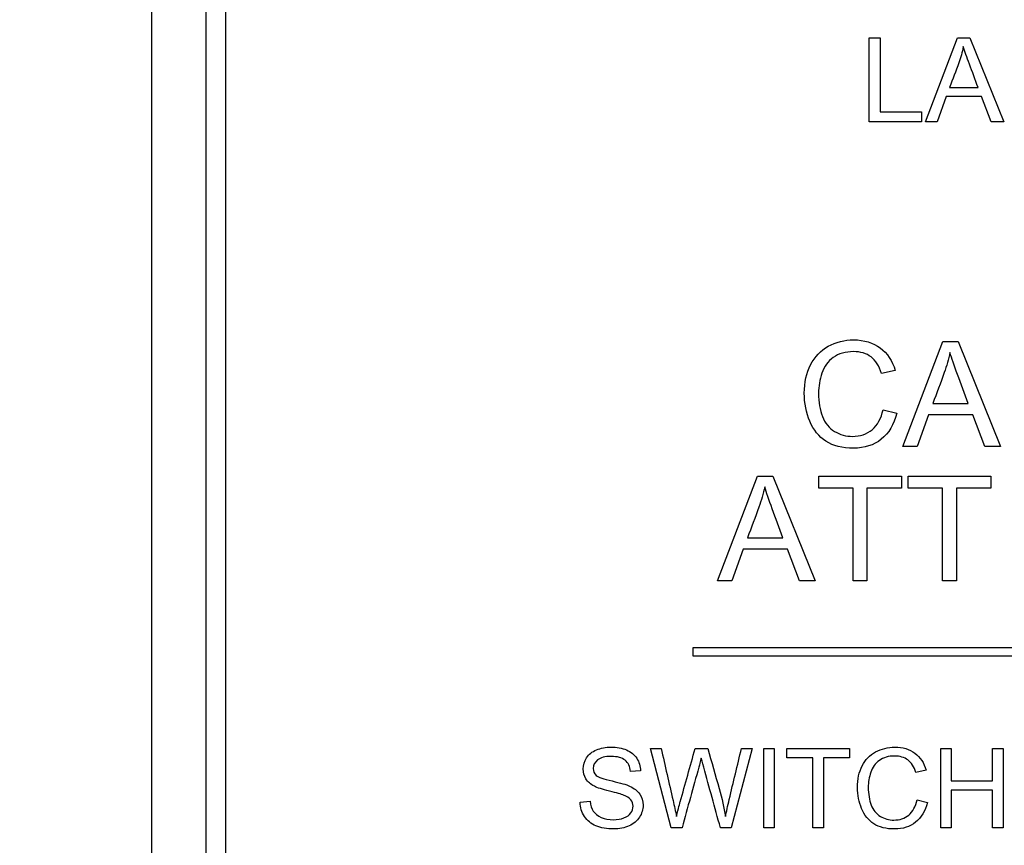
# Model space of a CAD drawing. Header units: inches. Extents: x 2 to 538, y -2 to 358.
# Tile 37 of 119: x 184.172 to 185.308, y 193.112 to 194.065. Entities that reach past the tile are written whole.
import ezdxf
from ezdxf.enums import TextEntityAlignment as Align
from ezdxf.lldxf.tags import DXFTag

# ---------------------------------------------------------------- set-up
doc = ezdxf.new("R2010")
doc.units = ezdxf.units.IN
doc.header["$MEASUREMENT"] = 0
for name, color, linetype in [('Default', 7, 'Continuous'), ('DV1_Default', 7, 'Continuous'), ('LAB20180', 7, 'Continuous')]:
    doc.layers.add(name, color=color, linetype=linetype)
doc.styles.add('SEACAD_Times_New_Roman', font='times.ttf')
tags = doc.linetypes.add('HIDDEN2', pattern=[0.1875, 0.125, -0.0625]).pattern_tags.tags
tags[6:7] = [DXFTag(74, 4), DXFTag(75, 0), DXFTag(340, '0'), DXFTag(46, 0.0), DXFTag(50, 0.0), DXFTag(44, 0.0), DXFTag(45, 0.0)]
tags[4:5] = [DXFTag(74, 4), DXFTag(75, 0), DXFTag(340, '0'), DXFTag(46, 0.0), DXFTag(50, 0.0), DXFTag(44, 0.0), DXFTag(45, 0.0)]
doc.dimstyles.new('HAMMOND_(STH_-_540x360)', dxfattribs={"dimtxt": 2, "dimasz": 2.5, "dimexe": 1, "dimexo": 1, "dimgap": 0.5, "dimtad": 0, "dimtih": 1, "dimtoh": 1, "dimzin": 0, "dimdsep": 46, "dimtxsty": 'SEACAD_Times_New_Roman', "dimblk1": '_SE_FILLED', "dimblk2": '_SE_FILLED', "dimsah": 1, "dimcen": 1, "dimadec": 0, "dimazin": 0, "dimtfac": 0.8, "dimtofl": 0, "dimtmove": 1, "dimatfit": 3, "dimfxl": 1, "dimtolj": 1, "dimtzin": 0, "dimarcsym": 0})

# ---------------------------------------------------------------- blocks, each defined once
blk = doc.blocks.new('SE')
at = {"layer": 'DV1_Default', "color": 7, "linetype": 'HIDDEN2'}
blk.add_line((184.3244, 229.2926), (184.3244, 187.6258), dxfattribs=at)
at = {"layer": 'LAB20180', "color": 7, "linetype": 'Continuous'}
for p, q in [((184.3244, 195.8758), (184.3244, 192.1258)), ((184.3869, 195.6878), (184.3869, 192.3137)), ((184.4099, 195.6878), (184.4099, 192.3137)), ((185.1524, 193.9474), (185.1524, 194.0442)), ((185.1524, 194.0442), (185.1651, 194.0442)), ((185.1651, 194.0442), (185.1651, 193.9588)), ((185.2175, 193.9474), (185.2544, 194.0442)), ((185.2544, 194.0442), (185.2685, 194.0442)), ((185.2685, 194.0442), (185.3077, 193.9474)), ((185.2452, 193.9872), (185.278, 193.9872)), ((185.2413, 193.9767), (185.231, 193.9474)), ((185.2821, 193.9767), (185.2413, 193.9767)), ((185.2932, 193.9474), (185.2821, 193.9767)), ((185.1651, 193.9588), (185.2128, 193.9588)), ((185.2128, 193.9588), (185.2128, 193.9474)), ((185.2128, 193.9474), (185.1524, 193.9474)), ((185.231, 193.9474), (185.2175, 193.9474)), ((185.3077, 193.9474), (185.2932, 193.9474)), ((185.1911, 193.5728), (185.2373, 193.6938)), ((185.2373, 193.6938), (185.255, 193.6938)), ((185.255, 193.6938), (185.304, 193.5728)), ((185.1824, 193.6606), (185.1667, 193.6569)), ((185.2258, 193.6225), (185.2667, 193.6225)), ((185.1685, 193.6152), (185.1843, 193.6111)), ((185.2209, 193.6094), (185.2079, 193.5728)), ((185.2719, 193.6094), (185.2209, 193.6094)), ((185.2858, 193.5728), (185.2719, 193.6094)), ((185.2079, 193.5728), (185.1911, 193.5728)), ((185.304, 193.5728), (185.2858, 193.5728)), ((184.9773, 193.4176), (185.0235, 193.5386)), ((185.0235, 193.5386), (185.0411, 193.5386)), ((185.0411, 193.5386), (185.0902, 193.4176)), ((185.0941, 193.5245), (185.0941, 193.5386)), ((185.0941, 193.5386), (185.1896, 193.5386)), ((185.1896, 193.5386), (185.1896, 193.5245)), ((185.1972, 193.5245), (185.1972, 193.5386)), ((185.1972, 193.5386), (185.2927, 193.5386)), ((185.2927, 193.5386), (185.2927, 193.5245)), ((185.1339, 193.5245), (185.0941, 193.5245)), ((185.1339, 193.4176), (185.1339, 193.5245)), ((185.1896, 193.5245), (185.1498, 193.5245)), ((185.1498, 193.5245), (185.1498, 193.4176)), ((185.237, 193.5245), (185.1972, 193.5245)), ((185.237, 193.4176), (185.237, 193.5245)), ((185.2927, 193.5245), (185.253, 193.5245)), ((185.253, 193.5245), (185.253, 193.4176)), ((185.012, 193.4674), (185.0529, 193.4674)), ((185.0071, 193.4542), (184.9941, 193.4176)), ((185.058, 193.4542), (185.0071, 193.4542)), ((185.072, 193.4176), (185.058, 193.4542)), ((184.9941, 193.4176), (184.9773, 193.4176)), ((185.0902, 193.4176), (185.072, 193.4176)), ((185.1498, 193.4176), (185.1339, 193.4176)), ((185.253, 193.4176), (185.237, 193.4176)), ((184.9494, 193.3308), (184.9494, 193.3408)), ((184.9494, 193.3408), (185.9494, 193.3408)), ((185.9494, 193.3308), (184.9494, 193.3308)), ((184.9241, 193.1328), (184.8999, 193.2243)), ((184.8999, 193.2243), (184.9123, 193.2243)), ((184.9516, 193.2243), (184.9662, 193.2243)), ((185.0175, 193.2243), (184.9931, 193.1328)), ((185.0051, 193.2243), (185.0175, 193.2243)), ((185.0309, 193.1328), (185.0309, 193.2243)), ((185.0309, 193.2243), (185.0429, 193.2243)), ((185.0429, 193.2243), (185.0429, 193.1328)), ((185.0575, 193.2135), (185.0575, 193.2243)), ((185.0575, 193.2243), (185.1296, 193.2243)), ((185.1296, 193.2243), (185.1296, 193.2135)), ((185.2351, 193.1328), (185.2351, 193.2243)), ((185.2351, 193.2243), (185.2471, 193.2243)), ((185.2471, 193.2243), (185.2471, 193.1867)), ((185.2947, 193.1867), (185.2947, 193.2243)), ((185.2947, 193.2243), (185.3068, 193.2243)), ((185.3068, 193.2243), (185.3068, 193.1328)), ((185.0875, 193.2135), (185.0575, 193.2135)), ((185.0875, 193.1328), (185.0875, 193.2135)), ((185.1296, 193.2135), (185.0996, 193.2135)), ((185.0996, 193.2135), (185.0996, 193.1328)), ((184.8887, 193.1985), (184.8771, 193.1977)), ((185.2181, 193.1992), (185.2063, 193.1964)), ((185.2471, 193.1867), (185.2947, 193.1867)), ((185.2947, 193.176), (185.2471, 193.176)), ((185.2471, 193.176), (185.2471, 193.1328)), ((185.2947, 193.1328), (185.2947, 193.176)), ((184.8189, 193.1622), (184.8303, 193.1633)), ((185.2076, 193.1649), (185.2196, 193.1618)), ((184.9366, 193.1328), (184.9241, 193.1328)), ((184.9931, 193.1328), (184.9807, 193.1328)), ((185.0429, 193.1328), (185.0309, 193.1328)), ((185.0996, 193.1328), (185.0875, 193.1328)), ((185.2471, 193.1328), (185.2351, 193.1328)), ((185.3068, 193.1328), (185.2947, 193.1328))]:
    blk.add_line(p, q, dxfattribs=at)
for points, knots in [([(185.261, 194.0342), (185.2597, 194.0279), (185.258, 194.0217), (185.2558, 194.0155), (185.2524, 194.006), (185.2487, 193.9966), (185.2452, 193.9872)], [0, 0, 0, 0, 0.391075, 0.391075, 0.391075, 1, 1, 1, 1]), ([(185.278, 193.9872), (185.2747, 193.9961), (185.2714, 194.005), (185.2681, 194.014), (185.2651, 194.0221), (185.2627, 194.0288), (185.261, 194.0342)], [0, 0, 0, 0, 0.571633, 0.571633, 0.571633, 1, 1, 1, 1]), ([(185.1843, 193.6111), (185.181, 193.598), (185.175, 193.588), (185.1576, 193.5742), (185.1469, 193.5708), (185.1213, 193.5708), (185.1107, 193.5734), (185.1025, 193.5787), (185.0943, 193.584), (185.0882, 193.5917), (185.0839, 193.6018), (185.0797, 193.6118), (185.0775, 193.6227), (185.0775, 193.6467), (185.08, 193.6578), (185.0848, 193.6671), (185.0896, 193.6764), (185.0964, 193.6836), (185.1052, 193.6885), (185.1142, 193.6933), (185.1239, 193.6958), (185.1467, 193.6958), (185.1569, 193.6926), (185.1651, 193.6865), (185.1734, 193.6804), (185.1791, 193.6717), (185.1824, 193.6606)], [0, 0, 0, 0, 0.104376, 0.104376, 0.208752, 0.208752, 0.317142, 0.317142, 0.317142, 0.409738, 0.409738, 0.409738, 0.508627, 0.508627, 0.616505, 0.616505, 0.616505, 0.708763, 0.708763, 0.708763, 0.799096, 0.799096, 0.902432, 0.902432, 0.902432, 1, 1, 1, 1]), ([(185.1667, 193.6569), (185.164, 193.6657), (185.1599, 193.6721), (185.1545, 193.6761), (185.1492, 193.6802), (185.1425, 193.6822), (185.1251, 193.6822), (185.1172, 193.6799), (185.111, 193.6755), (185.1047, 193.6711), (185.1003, 193.665), (185.0978, 193.6574), (185.0954, 193.6499), (185.094, 193.6422), (185.094, 193.6239), (185.0955, 193.615), (185.0985, 193.6073), (185.1014, 193.5996), (185.1061, 193.5939), (185.1125, 193.5901), (185.1188, 193.5864), (185.1257, 193.5844), (185.142, 193.5844), (185.1496, 193.587), (185.162, 193.5973), (185.1662, 193.605), (185.1685, 193.6152)], [0, 0, 0, 0, 0.096945, 0.096945, 0.096945, 0.187413, 0.187413, 0.290421, 0.290421, 0.290421, 0.385578, 0.385578, 0.385578, 0.479008, 0.479008, 0.599806, 0.599806, 0.599806, 0.694434, 0.694434, 0.694434, 0.783273, 0.783273, 0.891636, 0.891636, 1, 1, 1, 1]), ([(185.2455, 193.6813), (185.2439, 193.6734), (185.2417, 193.6657), (185.239, 193.658), (185.2349, 193.6461), (185.2302, 193.6343), (185.2258, 193.6225)], [0, 0, 0, 0, 0.389606, 0.389606, 0.389606, 1, 1, 1, 1]), ([(185.2667, 193.6225), (185.2626, 193.6337), (185.2585, 193.6448), (185.2543, 193.656), (185.2505, 193.6662), (185.2476, 193.6746), (185.2455, 193.6813)], [0, 0, 0, 0, 0.571633, 0.571633, 0.571633, 1, 1, 1, 1]), ([(185.0318, 193.5262), (185.03, 193.5183), (185.0278, 193.5105), (185.0252, 193.5028), (185.0211, 193.4909), (185.0164, 193.4792), (185.012, 193.4674)], [0, 0, 0, 0, 0.391024, 0.391024, 0.391024, 1, 1, 1, 1]), ([(185.0529, 193.4674), (185.0488, 193.4785), (185.0446, 193.4897), (185.0405, 193.5009), (185.0367, 193.5111), (185.0338, 193.5195), (185.0318, 193.5262)], [0, 0, 0, 0, 0.571862, 0.571862, 0.571862, 1, 1, 1, 1]), ([(184.8303, 193.1633), (184.8309, 193.1586), (184.8321, 193.1549), (184.8341, 193.152), (184.8361, 193.149), (184.8391, 193.1466), (184.8474, 193.1429), (184.8521, 193.142), (184.8619, 193.142), (184.8659, 193.1427), (184.873, 193.1455), (184.8757, 193.1474), (184.8774, 193.1498), (184.879, 193.1522), (184.8799, 193.1548), (184.8799, 193.1605), (184.8791, 193.163), (184.8757, 193.1672), (184.8729, 193.169), (184.8691, 193.1705), (184.8666, 193.1714), (184.8612, 193.1729), (184.8529, 193.1749), (184.8445, 193.1769), (184.8387, 193.1789), (184.8353, 193.1806), (184.8309, 193.1829), (184.8277, 193.1857), (184.8234, 193.1925), (184.8224, 193.1963), (184.8224, 193.2051), (184.8237, 193.2095), (184.8289, 193.2175), (184.8327, 193.2205), (184.8377, 193.2226), (184.8428, 193.2247), (184.8483, 193.2258), (184.8612, 193.2258), (184.8672, 193.2247), (184.8724, 193.2225), (184.8775, 193.2203), (184.8815, 193.2171), (184.8842, 193.2129), (184.887, 193.2086), (184.8885, 193.2039), (184.8887, 193.1985)], [0, 0, 0, 0, 0.049734, 0.049734, 0.049734, 0.102625, 0.102625, 0.155515, 0.155515, 0.202805, 0.202805, 0.250096, 0.250096, 0.250096, 0.285885, 0.285885, 0.322453, 0.322453, 0.359021, 0.359021, 0.359021, 0.428383, 0.428383, 0.428383, 0.504928, 0.504928, 0.504928, 0.558431, 0.558431, 0.611934, 0.611934, 0.669259, 0.669259, 0.726583, 0.726583, 0.726583, 0.796348, 0.796348, 0.87302, 0.87302, 0.87302, 0.937083, 0.937083, 0.937083, 1, 1, 1, 1]), ([(184.9123, 193.2243), (184.9169, 193.2043), (184.9215, 193.1843), (184.9261, 193.1642), (184.9275, 193.1579), (184.929, 193.1518), (184.9301, 193.1456)], [0, 0, 0, 0, 0.763655, 0.763655, 0.763655, 1, 1, 1, 1]), ([(184.9301, 193.1456), (184.9324, 193.1554), (184.9338, 193.161), (184.9343, 193.1625), (184.9403, 193.183), (184.9458, 193.2037), (184.9516, 193.2243)], [0, 0, 0, 0, 0.213081, 0.213081, 0.213081, 1, 1, 1, 1]), ([(184.9662, 193.2243), (184.9706, 193.2088), (184.9749, 193.1934), (184.9793, 193.1779), (184.9825, 193.1664), (184.985, 193.1557), (184.9866, 193.1456)], [0, 0, 0, 0, 0.59205, 0.59205, 0.59205, 1, 1, 1, 1]), ([(184.9866, 193.1456), (184.9877, 193.1513), (184.9892, 193.158), (184.991, 193.1655), (184.9956, 193.1851), (185.0004, 193.2047), (185.0051, 193.2243)], [0, 0, 0, 0, 0.252433, 0.252433, 0.252433, 1, 1, 1, 1]), ([(185.2196, 193.1618), (185.2171, 193.1519), (185.2125, 193.1443), (185.1993, 193.1339), (185.1913, 193.1313), (185.172, 193.1313), (185.1639, 193.1333), (185.1516, 193.1413), (185.1469, 193.1471), (185.1437, 193.1548), (185.1405, 193.1623), (185.1388, 193.1705), (185.1388, 193.1887), (185.1407, 193.1971), (185.148, 193.2112), (185.1531, 193.2166), (185.1598, 193.2202), (185.1666, 193.2239), (185.174, 193.2258), (185.1911, 193.2258), (185.1989, 193.2234), (185.2051, 193.2188), (185.2113, 193.2141), (185.2157, 193.2076), (185.2181, 193.1992)], [0, 0, 0, 0, 0.101114, 0.101114, 0.202228, 0.202228, 0.305918, 0.305918, 0.409608, 0.409608, 0.409608, 0.503661, 0.503661, 0.606265, 0.606265, 0.708868, 0.708868, 0.708868, 0.799519, 0.799519, 0.90253, 0.90253, 0.90253, 1, 1, 1, 1]), ([(184.8771, 193.1977), (184.8765, 193.2034), (184.8744, 193.2077), (184.8708, 193.2106), (184.8672, 193.2135), (184.8619, 193.215), (184.8549, 193.2151), (184.8477, 193.2151), (184.8423, 193.2137), (184.839, 193.211), (184.8357, 193.2083), (184.834, 193.2051), (184.834, 193.198), (184.8352, 193.1953), (184.8375, 193.1932), (184.8398, 193.1911), (184.8459, 193.1889), (184.8557, 193.1867), (184.8655, 193.1845), (184.8723, 193.1825), (184.8759, 193.1809), (184.8813, 193.1784), (184.8852, 193.1753), (184.8877, 193.1716), (184.8903, 193.1679), (184.8915, 193.1635), (184.8915, 193.1537), (184.8901, 193.1492), (184.8873, 193.1449), (184.8845, 193.1406), (184.8806, 193.1373), (184.8754, 193.1349), (184.8702, 193.1325), (184.8643, 193.1313), (184.8496, 193.1313), (184.8427, 193.1325), (184.8371, 193.1349), (184.8315, 193.1373), (184.8272, 193.1409), (184.8239, 193.1458), (184.8207, 193.1506), (184.8191, 193.1561), (184.8189, 193.1622)], [0, 0, 0, 0, 0.061068, 0.061068, 0.061068, 0.130319, 0.130319, 0.130319, 0.199417, 0.199417, 0.199417, 0.244343, 0.244343, 0.283473, 0.283473, 0.283473, 0.363727, 0.363727, 0.363727, 0.45053, 0.45053, 0.45053, 0.51313, 0.51313, 0.51313, 0.57114, 0.57114, 0.629875, 0.629875, 0.629875, 0.695194, 0.695194, 0.695194, 0.766392, 0.766392, 0.856886, 0.856886, 0.856886, 0.928274, 0.928274, 0.928274, 1, 1, 1, 1]), ([(184.9586, 193.2132), (184.9576, 193.209), (184.9567, 193.2055), (184.9559, 193.2025), (184.9491, 193.1794), (184.943, 193.1561), (184.9366, 193.1328)], [0, 0, 0, 0, 0.132638, 0.132638, 0.132638, 1, 1, 1, 1]), ([(184.9807, 193.1328), (184.9743, 193.1561), (184.9679, 193.1793), (184.9615, 193.2025), (184.96, 193.2083), (184.959, 193.2119), (184.9586, 193.2132)], [0, 0, 0, 0, 0.866838, 0.866838, 0.866838, 1, 1, 1, 1]), ([(185.2063, 193.1964), (185.2041, 193.203), (185.201, 193.2079), (185.193, 193.214), (185.1879, 193.2155), (185.1748, 193.2155), (185.1688, 193.2138), (185.1642, 193.2104), (185.1594, 193.207), (185.1561, 193.2025), (185.1542, 193.1968), (185.1523, 193.1912), (185.1513, 193.1853), (185.1513, 193.1715), (185.1525, 193.1647), (185.1547, 193.1589), (185.157, 193.1531), (185.1605, 193.1488), (185.1653, 193.1459), (185.17, 193.143), (185.1752, 193.1416), (185.1876, 193.1416), (185.1933, 193.1436), (185.198, 193.1474), (185.2027, 193.1514), (185.2059, 193.1572), (185.2076, 193.1649)], [0, 0, 0, 0, 0.09187, 0.09187, 0.183741, 0.183741, 0.29031, 0.29031, 0.29031, 0.385621, 0.385621, 0.385621, 0.479058, 0.479058, 0.599864, 0.599864, 0.599864, 0.694259, 0.694259, 0.694259, 0.781957, 0.781957, 0.887765, 0.887765, 0.887765, 1, 1, 1, 1])]:
    blk.add_open_spline(points, degree=3, knots=knots, dxfattribs=at)
blk = doc.blocks.new('DMBLK4920')
at = {"layer": 'Default', "linetype": 'Continuous'}
for points in [[(160.8667, 225.9178), (161.7, 225.9178), (161.2833, 228.4178)], [(160.8667, 151.5428), (161.2833, 149.0428), (161.7, 151.5428)]]:
    blk.add_hatch(color=7, dxfattribs=at).paths.add_polyline_path(points)
at = {"layer": 'Default', "color": 7, "linetype": 'Continuous'}
for p, q in [((161.2833, 228.4178), (161.2833, 190.4303)), ((161.2833, 184.7303), (161.2833, 149.0428))]:
    blk.add_line(p, q, dxfattribs=at)
at = {"layer": 'Default', "color": 7, "linetype": 'Continuous', "style": 'SEACAD_Times_New_Roman'}
for s, p in [('79.38', (157.871, 189.7303)), ('TYP', (158.4871, 186.7303))]:
    blk.add_text(s, height=2, dxfattribs=at).set_placement(p, align=Align.TOP_LEFT)
blk = doc.blocks.new('_SE_FILLED')
at = {"color": 0}
blk.add_line((0, 0), (-1, 0), dxfattribs=at)
blk.add_solid([(0, 0), (-1, -0.1665), (-1, 0.1665), (0, 0)], dxfattribs=at)
blk = doc.blocks.new('DMBLK4921')
at = {"layer": 'Default', "linetype": 'Continuous'}
for points in [[(155.4494, 213.986), (155.4494, 214.8194), (152.9494, 214.4027)], [(181.8244, 213.986), (184.3244, 214.4027), (181.8244, 214.8194)]]:
    blk.add_hatch(color=7, dxfattribs=at).paths.add_polyline_path(points)
at = {"layer": 'Default', "color": 7, "linetype": 'Continuous'}
for p, q in [((152.9494, 214.4027), (164.5245, 214.4027)), ((172.7492, 214.4027), (184.3244, 214.4027))]:
    blk.add_line(p, q, dxfattribs=at)
at = {"layer": 'Default', "color": 7, "linetype": 'Continuous', "style": 'SEACAD_Times_New_Roman'}
for s, p in [('31.38', (165.2245, 215.4027)), ('TYP', (165.8407, 212.4027))]:
    blk.add_text(s, height=2, dxfattribs=at).set_placement(p, align=Align.TOP_LEFT)

msp = doc.modelspace()

# ---------------------------------------------------------------- block references
at = {"layer": 'Default'}
msp.add_blockref('SE', (0, 0), dxfattribs=at)

# ---------------------------------------------------------------- dimensions: what is measured, and where the dimension line sits
at = {"layer": 'Default', "color": 7, "linetype": 'Continuous'}
dim = msp.add_linear_dim(base=(184.3243587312, 214.4027080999), p1=(152.9493587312, 228.4177817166), p2=(184.3243587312, 187.6257817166), text='\\A1;<>\\PTYP', dimstyle='HAMMOND_(STH_-_540x360)', override={"dimtmove": 0}, dxfattribs=at)
dim.commit()
dim.dimension.update_dxf_attribs({"geometry": 'DMBLK4921', "text_midpoint": (168.6368588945, 214.4027080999), "dimtype": 160})
dim = msp.add_linear_dim(base=(161.2833245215, 228.4177817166), p1=(188.4510253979, 228.4177817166), p2=(188.4493587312, 149.0427817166), angle=269.998796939, text='\\A1;<>\\PTYP', dimstyle='HAMMOND_(STH_-_540x360)', override={"dimtmove": 0}, dxfattribs=at)
dim.commit()
dim.dimension.update_dxf_attribs({"geometry": 'DMBLK4920', "text_midpoint": (161.2833245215, 188.7302824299), "dimtype": 161})

doc.saveas('drawing.dxf')
